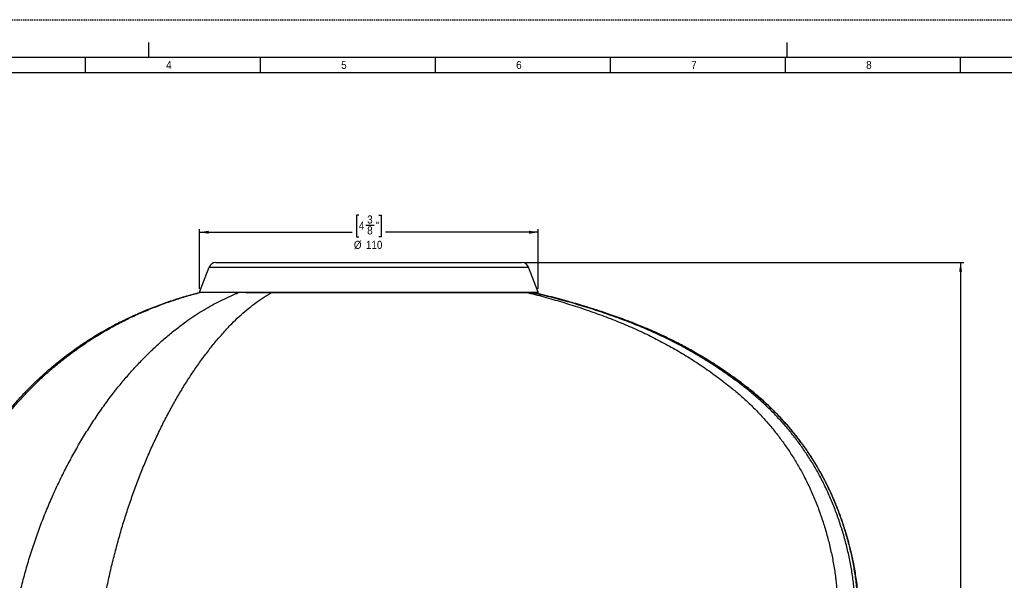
# Model space of a CAD drawing. Extents: x 0 to 841, y 0 to 594.
# Tile 5 of 7: x 169 to 493, y 409 to 594. Entities that reach past the tile are written whole.
import ezdxf

# ---------------------------------------------------------------- set-up
doc = ezdxf.new("R2010")
doc.units = 0
doc.linetypes.add('SLD-PUNTI', pattern=[0.635, 0, -0.635])
doc.linetypes.add('SLD-SOLIDO', pattern=[0])
doc.layers.get('0').update_dxf_attribs({"linetype": 'CONTINUOUS'})
doc.layers.add('FORMAT', color=7, linetype='SLD-SOLIDO')
doc.styles.add('SLDTEXTSTYLE3', font='GOTHIC.TTF', dxfattribs={"width": 0.913})
doc.dimstyles.new('SLDDIMSTYLE0', dxfattribs={"dimtxt": 2.645833, "dimasz": 3, "dimexe": 0, "dimexo": 0.0625, "dimgap": 0.661458, "dimtad": 0, "dimdec": 1, "dimrnd": 1e-09, "dimzin": 12, "dimtxsty": 'SLDTEXTSTYLE3', "dimsah": 1, "dimcen": 0.09, "dimazin": 3, "dimtfac": 1, "dimtdec": 1, "dimtofl": 0, "dimtmove": 0, "dimatfit": 3, "dimtolj": 1, "dimtzin": 12})

# ---------------------------------------------------------------- blocks, each defined once
blk = doc.blocks.new('_D')
at = {"layer": 'FORMAT', "color": 7}
for p, q in [((334.84, 514.05), (479.15, 514.05)), ((478.15, 514.05), (478.15, 392.17)), ((472.82, 389.04), (472.82, 389.85)), ((472.82, 389.85), (479.95, 389.85)), ((479.95, 389.85), (479.95, 389.04)), ((476.11, 384.83), (476.11, 387.56)), ((472.82, 382.48), (472.82, 381.68)), ((479.95, 381.68), (479.95, 382.48)), ((472.82, 381.68), (479.95, 381.68)), ((478.15, 257.48), (478.15, 379.36)), ((247.98, 257.48), (479.15, 257.48))]:
    blk.add_line(p, q, dxfattribs=at)
for points in [[(478.15, 514.05), (477.65, 511.05), (478.65, 511.05)], [(478.15, 257.48), (478.65, 260.48), (477.65, 260.48)]]:
    blk.add_solid(points, dxfattribs=at)
at = {"layer": 'FORMAT', "color": 7, "attachment_point": 1, "rotation": 90, "style": 'SLDTEXTSTYLE3'}
for s, insert, char_height in [('"', (474.96, 387.95), 2.65), ('7', (472.97, 385.22), 2.65), ('8', (476.57, 385.22), 2.65), ('250', (480.64, 382.83), 2.646), ('9', (474.96, 382.48), 2.65)]:
    blk.add_mtext(s, dxfattribs=dict(at, insert=insert, char_height=char_height))
blk = doc.blocks.new('_D_2')
at = {"layer": 'FORMAT', "color": 7}
for p, q in [((280.2, 529.71), (279.39, 529.71)), ((279.39, 529.71), (279.39, 522.58)), ((286.76, 529.71), (287.56, 529.71)), ((287.56, 529.71), (287.56, 522.58)), ((227.78, 505.37), (227.78, 525.05)), ((282.54, 526.42), (285.28, 526.42)), ((339.18, 505.37), (339.18, 525.05)), ((227.78, 524.05), (278.01, 524.05)), ((279.39, 522.58), (280.2, 522.58)), ((287.56, 522.58), (286.76, 522.58)), ((339.18, 524.05), (288.94, 524.05))]:
    blk.add_line(p, q, dxfattribs=at)
for points in [[(227.78, 524.05), (230.78, 523.55), (230.78, 524.55)], [(339.18, 524.05), (336.18, 524.55), (336.18, 523.55)]]:
    blk.add_solid(points, dxfattribs=at)
at = {"layer": 'FORMAT', "color": 7, "attachment_point": 1, "style": 'SLDTEXTSTYLE3'}
for s, insert, char_height in [('3', (282.93, 529.57), 2.65), ('4', (280.2, 527.57), 2.65), ('8', (282.93, 525.96), 2.65), ('"', (285.67, 527.57), 2.65), ('%%c', (278.55, 521.22), 2.646), ('110', (282.54, 521.22), 2.646)]:
    blk.add_mtext(s, dxfattribs=dict(at, insert=insert, char_height=char_height))

msp = doc.modelspace()

# ---------------------------------------------------------------- linework, layer by layer
at = {"color": 7, "linetype": 'SLD-PUNTI'}
msp.add_line((841, 594), (0, 594), dxfattribs=at)
at = {"color": 7, "linetype": 'SLD-SOLIDO'}
for p, q in [((211, 586.5), (211, 581.5)), ((421, 586.5), (421, 581.5)), ((828.5, 581.5), (12.5, 581.5)), ((190.22, 576.5), (190.22, 581.5)), ((247.79, 576.5), (247.79, 581.5)), ((305.36, 576.5), (305.36, 581.5)), ((362.93, 576.5), (362.93, 581.5)), ((420.5, 576.5), (420.5, 581.5)), ((478.07, 576.5), (478.07, 581.5)), ((823.5, 576.5), (17.5, 576.5)), ((227.78, 504.37), (230.91, 512.53)), ((233.12, 514.05), (333.84, 514.05)), ((339.18, 504.37), (336.04, 512.53)), ((338.99, 504.1), (242.98, 504.1))]:
    msp.add_line(p, q, dxfattribs=at)
at = {"color": 8, "linetype": 'SLD-SOLIDO'}
for p, q in [((230.91, 512.53), (336.04, 512.53)), ((227.78, 504.37), (339.18, 504.37))]:
    msp.add_line(p, q, dxfattribs=at)
at = {"color": 7, "linetype": 'SLD-SOLIDO'}
for centre, radius, start, end in [((233.12, 511.68), 2.36, 90, 159), ((333.84, 511.68), 2.36, 21, 90), ((227.97, 504.3), 0.2, 159, 205.0241), ((338.99, 504.3), 0.2, 270, 21)]:
    msp.add_arc(centre, radius, start, end, dxfattribs=at)
for points, knots in [([(136.09, 405.12), (136.43, 406.71), (137.11, 409.89), (138.35, 414.61), (139.76, 419.28), (141.36, 423.89), (143.12, 428.44), (145.07, 432.91), (147.17, 437.31), (149.42, 441.64), (151.82, 445.88), (154.37, 450.04), (157.05, 454.11), (159.88, 458.08), (162.83, 461.96), (165.93, 465.72), (169.15, 469.38), (172.51, 472.91), (176.01, 476.3), (179.65, 479.53), (183.42, 482.61), (187.32, 485.53), (191.34, 488.29), (195.46, 490.87), (199.7, 493.27), (203.97, 495.46), (208.27, 497.45), (212.58, 499.25), (216.96, 500.9), (221.4, 502.37), (225.04, 503.47), (227.22, 504.01), (227.89, 504.18)], [0, 0, 0, 0, 0.03421, 0.06842, 0.10263, 0.13684, 0.17105, 0.20526, 0.239471, 0.273681, 0.307893, 0.342108, 0.376323, 0.410537, 0.444749, 0.47896, 0.513171, 0.547383, 0.581598, 0.615814, 0.65003, 0.684244, 0.718455, 0.752665, 0.786873, 0.821084, 0.853957, 0.88683, 0.919704, 0.952581, 0.985459, 1, 1, 1, 1]), ([(141.41, 425.05), (142.03, 426.66), (143.26, 429.91), (145.39, 434.72), (147.71, 439.47), (150.2, 444.1), (152.83, 448.57), (155.59, 452.9), (158.52, 457.12), (161.63, 461.27), (164.92, 465.33), (168, 468.84), (170.81, 471.82), (173.3, 474.31), (175.89, 476.75), (178.58, 479.13), (181.36, 481.44), (184.22, 483.67), (187.16, 485.82), (190.18, 487.88), (193.65, 490.08), (197.59, 492.39), (202.06, 494.74), (206.63, 496.91), (211.25, 498.88), (215.91, 500.66), (220.61, 502.23), (224.57, 503.42), (226.99, 504.01), (227.79, 504.21)], [0, 0, 0, 0, 0.04239, 0.085588, 0.129081, 0.172575, 0.214571, 0.256567, 0.298798, 0.341028, 0.384028, 0.427028, 0.455892, 0.484763, 0.513627, 0.543276, 0.572932, 0.60258, 0.632494, 0.662414, 0.692328, 0.733558, 0.774789, 0.816319, 0.85785, 0.898383, 0.938915, 0.979692, 1, 1, 1, 1]), ([(168.62, 405.13), (169.06, 406.91), (169.95, 410.47), (171.46, 415.73), (173.1, 420.92), (174.88, 426.02), (176.8, 431.04), (178.86, 435.96), (181.04, 440.78), (183.34, 445.5), (185.77, 450.1), (188.31, 454.6), (190.97, 458.98), (193.73, 463.23), (196.6, 467.36), (199.46, 471.18), (202.29, 474.71), (205.07, 477.95), (207.93, 481.07), (210.87, 484.06), (213.88, 486.92), (216.96, 489.64), (220.11, 492.21), (223.1, 494.48), (225.93, 496.44), (228.58, 498.13), (231.27, 499.7), (233.99, 501.17), (236.75, 502.51), (238.9, 503.52), (240.15, 503.99), (240.46, 504.1)], [0, 0, 0, 0, 0.039357, 0.078716, 0.118078, 0.157441, 0.196805, 0.236168, 0.275531, 0.314894, 0.354257, 0.39362, 0.432982, 0.472343, 0.511703, 0.551064, 0.585514, 0.619971, 0.654432, 0.688893, 0.72335, 0.757802, 0.792247, 0.826683, 0.854063, 0.881447, 0.908836, 0.93623, 0.963624, 0.991013, 1, 1, 1, 1]), ([(443.25, 405.42), (443.09, 406.92), (442.78, 409.93), (442.05, 414.4), (441.13, 418.84), (440.02, 423.24), (438.72, 427.56), (437.26, 431.79), (435.62, 435.93), (433.8, 439.99), (431.85, 443.83), (429.78, 447.47), (427.63, 450.89), (425.34, 454.22), (422.9, 457.44), (420.32, 460.55), (417.61, 463.54), (414.77, 466.41), (411.81, 469.15), (408.73, 471.76), (405.1, 474.6), (400.9, 477.64), (396.12, 480.84), (391.21, 483.86), (386.2, 486.67), (381.07, 489.29), (375.85, 491.71), (370.37, 494), (364.62, 496.14), (358.64, 498.22), (352.61, 500.12), (346.52, 501.85), (341.46, 503.19), (338.41, 503.87), (337.41, 504.1)], [0, 0, 0, 0, 0.028991, 0.057982, 0.086978, 0.115976, 0.144976, 0.173457, 0.201938, 0.230417, 0.258898, 0.284794, 0.310695, 0.336599, 0.362505, 0.38841, 0.414311, 0.440205, 0.46609, 0.491969, 0.517856, 0.554849, 0.591843, 0.628832, 0.665818, 0.702803, 0.739786, 0.776767, 0.817481, 0.858196, 0.89891, 0.939626, 0.980341, 1, 1, 1, 1]), ([(337.65, 504.1), (338.64, 503.88), (341.7, 503.19), (346.79, 501.87), (352.91, 500.15), (358.98, 498.25), (364.99, 496.19), (370.77, 494.05), (376.29, 491.78), (381.54, 489.37), (386.7, 486.76), (391.75, 483.95), (396.68, 480.94), (401.49, 477.74), (405.72, 474.7), (409.37, 471.86), (412.47, 469.26), (415.44, 466.52), (418.3, 463.64), (421.03, 460.64), (423.62, 457.52), (426.08, 454.3), (428.4, 450.96), (430.56, 447.53), (432.65, 443.86), (434.63, 439.96), (436.49, 435.82), (438.16, 431.6), (439.64, 427.3), (440.92, 422.98), (442.01, 418.62), (442.9, 414.26), (443.6, 409.85), (443.92, 406.9), (444.08, 405.42)], [0, 0, 0, 0, 0.019533, 0.060245, 0.100957, 0.141666, 0.182376, 0.223086, 0.260061, 0.297038, 0.334017, 0.371, 0.407988, 0.444977, 0.48196, 0.507843, 0.533728, 0.559615, 0.585515, 0.611436, 0.637377, 0.663326, 0.689274, 0.715211, 0.741129, 0.770137, 0.799136, 0.828134, 0.857131, 0.886123, 0.914591, 0.943059, 0.971528, 1, 1, 1, 1]), ([(348.08, 501.53), (347.94, 501.57), (345.64, 502.23), (342.21, 503.11), (338.89, 503.85), (337.76, 504.1)], [0, 0, 0, 0, 0.040269, 0.675734, 1, 1, 1, 1]), ([(444.41, 405.42), (444.3, 406.35), (444.1, 408.14), (443.73, 410.73), (443.33, 413.14), (442.9, 415.37), (442.47, 417.43), (442.04, 419.27), (441.63, 420.91), (441.24, 422.36), (440.88, 423.66), (440.55, 424.8), (440.25, 425.79), (439.98, 426.63), (439.76, 427.32), (439.58, 427.86), (439.45, 428.26), (439.33, 428.6), (439.2, 429), (439.01, 429.54), (438.77, 430.21), (438.43, 431.16), (437.97, 432.37), (437.39, 433.87), (436.65, 435.66), (435.74, 437.74), (434.63, 440.12), (433.38, 442.61), (432.04, 445.08), (430.62, 447.52), (429.13, 449.9), (427.51, 452.35), (425.73, 454.83), (423.8, 457.35), (421.7, 459.9), (419.44, 462.46), (417.04, 464.97), (414.57, 467.37), (412.08, 469.62), (409.6, 471.69), (407.14, 473.63), (404.73, 475.43), (402.29, 477.18), (399.82, 478.88), (397.34, 480.51), (394.95, 482.02), (392.65, 483.41), (390.45, 484.69), (388.35, 485.86), (386.23, 486.99), (384.02, 488.14), (381.62, 489.33), (379.08, 490.53), (376.38, 491.73), (374.14, 492.68), (372.44, 493.37), (371.4, 493.79), (370.52, 494.13), (369.88, 494.38), (369.44, 494.55), (369.12, 494.67), (368.73, 494.82), (368.23, 495.01), (367.6, 495.24), (366.73, 495.56), (365.62, 495.97), (364.33, 496.43), (363.03, 496.88), (361.79, 497.31), (360.59, 497.72), (359.45, 498.1), (358.36, 498.45), (357.24, 498.81), (356.1, 499.17), (354.98, 499.52), (354.03, 499.81), (353.35, 500.02), (352.89, 500.15), (352.62, 500.23), (352.41, 500.3), (352.23, 500.35), (352.02, 500.41), (351.71, 500.5), (351.21, 500.65), (350.53, 500.84), (349.67, 501.09), (348.83, 501.32), (348.28, 501.47), (348.08, 501.53)], [0, 0, 0, 0, 0.019203, 0.03721, 0.054023, 0.069641, 0.084063, 0.097287, 0.108659, 0.118967, 0.128209, 0.136387, 0.143499, 0.149534, 0.154507, 0.158418, 0.161268, 0.163359, 0.165694, 0.170015, 0.175074, 0.180459, 0.190693, 0.201721, 0.213541, 0.230429, 0.248424, 0.267527, 0.287744, 0.306153, 0.325401, 0.345488, 0.366411, 0.388167, 0.410751, 0.434156, 0.458298, 0.482033, 0.504987, 0.527167, 0.548572, 0.569207, 0.589072, 0.610406, 0.630772, 0.650169, 0.668598, 0.686057, 0.702548, 0.718116, 0.735562, 0.753955, 0.773292, 0.793574, 0.814783, 0.823639, 0.831314, 0.837808, 0.843122, 0.845434, 0.847512, 0.850284, 0.853989, 0.858628, 0.864201, 0.873127, 0.882963, 0.892426, 0.901498, 0.910178, 0.918465, 0.926361, 0.933866, 0.942851, 0.951066, 0.957952, 0.963448, 0.965773, 0.967717, 0.969281, 0.970463, 0.971597, 0.97367, 0.977243, 0.982112, 0.988275, 0.995735, 1, 1, 1, 1])]:
    msp.add_open_spline(points, degree=3, knots=knots, dxfattribs=at)
at = {"color": 8, "linetype": 'SLD-SOLIDO'}
for points, knots in [([(196.88, 405.15), (197.24, 406.88), (197.96, 410.35), (199.16, 415.47), (200.46, 420.52), (201.85, 425.5), (203.34, 430.39), (204.92, 435.2), (206.6, 439.92), (208.36, 444.54), (210.2, 449.07), (212.13, 453.5), (214.14, 457.82), (216.23, 462.02), (218.39, 466.12), (220.63, 470.1), (222.95, 473.94), (225.34, 477.65), (227.81, 481.21), (230.34, 484.63), (232.95, 487.9), (235.62, 491), (238.23, 493.83), (240.81, 496.33), (243.32, 498.53), (245.89, 500.56), (248.08, 502.11), (249.86, 503.28), (250.77, 503.83), (251.23, 504.1)], [0, 0, 0, 0, 0.039365, 0.078731, 0.118099, 0.157469, 0.19684, 0.23621, 0.275579, 0.314948, 0.354317, 0.393686, 0.433056, 0.472425, 0.511792, 0.55116, 0.590537, 0.62992, 0.669305, 0.708689, 0.748068, 0.787441, 0.826804, 0.861244, 0.895692, 0.930146, 0.964604, 0.982405, 1, 1, 1, 1]), ([(335.91, 504.1), (336.89, 503.86), (339.87, 503.15), (344.78, 501.76), (350.66, 499.99), (356.48, 498.04), (362.24, 495.92), (367.77, 493.71), (373.05, 491.38), (378.06, 488.92), (382.99, 486.28), (387.81, 483.44), (392.52, 480.41), (397.11, 477.19), (401.14, 474.14), (404.62, 471.3), (407.58, 468.69), (410.42, 465.96), (413.14, 463.1), (415.74, 460.12), (418.21, 457.02), (420.55, 453.82), (422.75, 450.51), (424.8, 447.11), (426.79, 443.48), (428.68, 439.61), (430.45, 435.51), (432.03, 431.32), (433.42, 427.07), (434.63, 422.78), (435.65, 418.48), (436.48, 414.15), (437.14, 409.79), (437.42, 406.87), (437.56, 405.41)], [0, 0, 0, 0, 0.020227, 0.060972, 0.101714, 0.142455, 0.1832, 0.223943, 0.260892, 0.297843, 0.334795, 0.371747, 0.408699, 0.445655, 0.482612, 0.508475, 0.534332, 0.560196, 0.586067, 0.611944, 0.637823, 0.663703, 0.689582, 0.715458, 0.741331, 0.770304, 0.799274, 0.828247, 0.857223, 0.886199, 0.914656, 0.943108, 0.971553, 1, 1, 1, 1])]:
    msp.add_open_spline(points, degree=3, knots=knots, dxfattribs=at)

# ---------------------------------------------------------------- texts
at = {"color": 7, "linetype": 'CONTINUOUS', "char_height": 2.65, "attachment_point": 1, "style": 'SLDTEXTSTYLE3'}
for s, insert in [('4', (216.8, 580.42)), ('5', (274.37, 580.42)), ('6', (331.94, 580.42)), ('7', (389.51, 580.42)), ('8', (447.08, 580.42))]:
    msp.add_mtext(s, dxfattribs=dict(at, insert=insert))

# ---------------------------------------------------------------- dimensions: what is measured, and where the dimension line sits
at = {"layer": 'FORMAT', "color": 7}
dim = msp.add_linear_dim(base=(339.18, 524.05), p1=(227.78, 504.37), p2=(339.18, 504.37), text='%%c<>', dimstyle='SLDDIMSTYLE0', dxfattribs=at)
dim.commit()
dim.dimension.update_dxf_attribs({"geometry": '_D_2', "text_midpoint": (283.48, 524.05), "dimtype": 160})
dim = msp.add_linear_dim(base=(478.15, 514.05), p1=(246.98, 257.48), p2=(333.84, 514.05), angle=90, dimstyle='SLDDIMSTYLE0', dxfattribs=at)
dim.commit()
dim.dimension.update_dxf_attribs({"geometry": '_D', "text_midpoint": (478.15, 385.76), "dimtype": 160})

doc.saveas('drawing.dxf')
